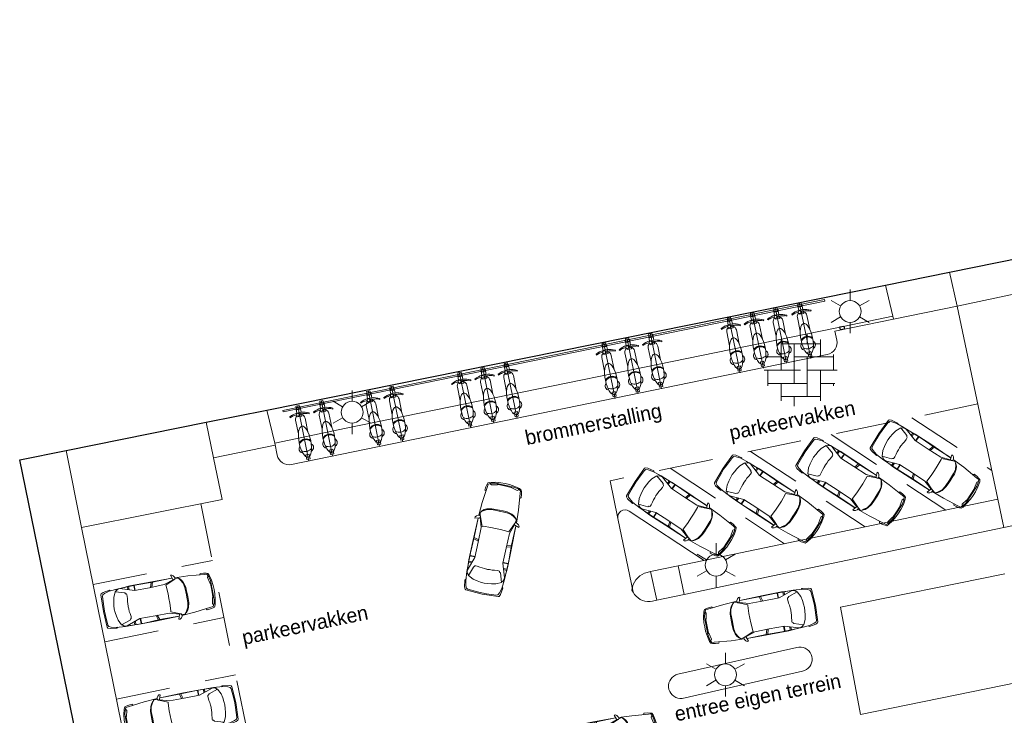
# Model space of a CAD drawing. Header units: metres. Extents: x 118574 to 118781, y 483563 to 483693.
# Tile 4 of 21: x 118680 to 118721, y 483618 to 483647. Entities that reach past the tile are written whole.
import ezdxf
from ezdxf.enums import TextEntityAlignment as Align

# ---------------------------------------------------------------- set-up
doc = ezdxf.new("R2010")
doc.units = ezdxf.units.M
doc.header["$MEASUREMENT"] = 0
doc.linetypes.add('DGN Style 2', pattern=[3.718871, 2.231323, -1.487549])
for name, color, linetype, lineweight in [('Barrier', 7, 'Continuous', 0), ('Kader', 7, 'Continuous', 0), ('Level 17', 7, 'Continuous', 0), ('Level 19', 7, 'Continuous', 0), ('Level 22', 7, 'Continuous', 0), ('Level 50', 7, 'Continuous', 0), ('Level 51', 7, 'Continuous', 0)]:
    doc.layers.add(name, color=color, linetype=linetype, lineweight=lineweight)
doc.styles.add('Style-LOW_RES_FILLED', font='LOW_RES_FILLED.shx')

# ---------------------------------------------------------------- blocks, each defined once
blk = doc.blocks.new('OVERH')
at = {"layer": 'Barrier', "color": 7, "linetype": 'Continuous', "lineweight": 0}
for p, q in [((-0.808, 0), (-0.808, 1.264)), ((0.272, 1.08), (0.272, 1.472)), ((0.816, 0.544), (0.816, 1.264)), ((-0.808, 1.08), (0.816, 1.08)), ((-0.272, -0.544), (-0.272, 1.08)), ((-1.4, 0.544), (-0.808, 0.544)), ((-1.352, 0.544), (-1.352, 0.648)), ((-0.272, 0.544), (1.352, 0.544)), ((0.272, -1.08), (0.272, 0.544)), ((1.352, 0), (1.352, 0.648)), ((-1.496, 0), (0, 0)), ((-1.352, -0.648), (-1.352, 0)), ((0.272, 0), (1.504, 0)), ((0.816, -1.264), (0.816, 0)), ((-1.352, -0.544), (0.272, -0.544)), ((-0.808, -1.264), (-0.808, -0.544)), ((0.816, -0.544), (1.4, -0.544)), ((1.352, -0.648), (1.352, -0.544)), ((-0.808, -1.08), (0.816, -1.08)), ((-0.264, -1.48), (-0.264, -1.08))]:
    blk.add_line(p, q, dxfattribs=at)
blk = doc.blocks.new('LANTPL')
at = {"layer": 'Level 50', "color": 7, "linetype": 'Continuous', "lineweight": 13}
for p, q in [((0, 0.45), (0, 0.9)), ((-0.39, 0.225), (-0.78, 0.45)), ((0.779, 0.45), (0.389, 0.225)), ((-0.39, -0.225), (-0.78, -0.45)), ((0.779, -0.45), (0.389, -0.225)), ((0, -0.9), (0, -0.45))]:
    blk.add_line(p, q, dxfattribs=at)
blk.add_circle((0, 0), 0.45, dxfattribs=at)
blk = doc.blocks.new('AUTO')
at = {"layer": 'Level 51', "color": 7, "linetype": 'Continuous', "lineweight": 0}
for p, q in [((-1.978, 1.385), (-2.04, 1.584)), ((-1.927, 1.383), (-1.981, 1.586)), ((-1.28, 1.371), (-1.277, 1.585)), ((-1.26, 1.584), (-1.263, 1.371)), ((-1.041, 1.435), (-1.033, 1.576)), ((-0.994, 1.449), (-0.984, 1.572)), ((-0.605, 1.557), (-0.473, 1.54)), ((-4.407, 1.179), (-4.422, 0.525)), ((-2.004, 0.213), (-2.074, 0.016)), ((-1.951, 0.213), (-2.015, 0.012)), ((-1.305, 0.196), (-1.313, -0.017)), ((-1.296, -0.017), (-1.288, 0.196)), ((-1.071, 0.122), (-1.068, -0.017)), ((-1.024, 0.106), (-1.019, -0.019)), ((-0.64, -0.019), (-0.507, -0.008))]:
    blk.add_line(p, q, dxfattribs=at)
at = {"layer": 'Level 51', "color": 7, "linetype": 'Continuous', "lineweight": 0, "flags": 128}
for points in [[(-2.814, 1.738), (-2.867, 1.738), (-2.92, 1.702), (-2.964, 1.642), (-2.974, 1.583), (-2.948, 1.537), (-2.896, 1.537), (-2.876, 1.554), (-2.814, 1.738)], [(-2.853, -0.104), (-2.906, -0.101), (-2.959, -0.063), (-2.999, -0.002), (-3.007, 0.06), (-2.977, 0.103), (-2.925, 0.101), (-2.908, 0.082), (-2.853, -0.104)]]:
    blk.add_lwpolyline(points, close=True, dxfattribs=at)
for points in [[(-4.486, 0.852), (-4.479, 1.03), (-4.443, 1.256), (-4.386, 1.475), (-4.344, 1.553), (-4.283, 1.57), (-4.169, 1.598), (-4.029, 1.604), (-4.013, 1.578), (-4.01, 1.551)], [(-2.969, 1.608), (-3.514, 1.593), (-4.204, 1.535), (-4.301, 1.527), (-4.363, 1.413), (-4.398, 1.256), (-4.407, 1.179), (-4.374, 1.126), (-4.383, 0.852)], [(-4.374, 1.126), (-4.355, 1.154), (-4.299, 1.391), (-4.332, 1.458)], [(-3.155, 1.547), (-3.245, 1.453), (-3.297, 1.348), (-3.35, 1.146), (-3.361, 0.981), (-3.368, 0.829)], [(-2.973, 1.557), (-3.094, 1.59), (-3.149, 1.539), (-3.19, 1.477), (-3.28, 1.329), (-3.316, 1.146), (-3.327, 0.831), (-3.329, 0.827)], [(-2.933, 1.538), (-2.554, 1.369), (-2.565, 1.335), (-2.592, 1.011), (-2.593, 0.813)], [(-2.89, 1.542), (-2.494, 1.404), (-1.883, 1.382), (-1.245, 1.371), (-0.675, 1.55), (-0.587, 1.541), (-0.535, 1.515), (-0.475, 1.462), (-0.458, 1.462), (-0.361, 1.242), (-0.33, 1.068), (-0.311, 0.911), (-0.303, 0.762)], [(-2.845, 1.615), (-1.86, 1.606), (-1.095, 1.59), (-0.688, 1.556)], [(-2.841, 1.614), (-2.046, 1.585), (-1.392, 1.588), (-0.605, 1.557), (-0.221, 1.52), (-0.021, 1.461), (0.065, 1.415), (0.092, 1.355), (0.108, 0.943), (0.114, 0.753)], [(-0.458, 1.462), (-0.843, 1.341), (-0.867, 1.308), (-0.904, 1.289), (-0.913, 1.255), (-0.913, 1.202), (-0.905, 1.08), (-0.887, 0.984), (-0.888, 0.879), (-0.882, 0.791), (-0.88, 0.775)], [(-0.282, 1.522), (-0.238, 1.557), (0.033, 1.511), (0.12, 1.467), (0.137, 1.433), (0.154, 0.738)], [(-4.486, 0.852), (-4.486, 0.675), (-4.461, 0.447), (-4.415, 0.227), (-4.374, 0.146), (-4.314, 0.127), (-4.201, 0.096), (-4.061, 0.082), (-4.045, 0.109), (-4.041, 0.134)], [(-3.003, 0.033), (-3.546, 0.071), (-4.234, 0.159), (-4.331, 0.17), (-4.387, 0.287), (-4.417, 0.445), (-4.422, 0.525), (-4.386, 0.576), (-4.383, 0.852)], [(-3.187, 0.102), (-3.271, 0.201), (-3.32, 0.306), (-3.364, 0.511), (-3.368, 0.677), (-3.368, 0.829)], [(-2.986, 0.09), (-3.128, 0.056), (-3.178, 0.11), (-3.219, 0.174), (-3.302, 0.325), (-3.33, 0.509), (-3.327, 0.824), (-3.329, 0.827)], [(-2.963, 0.103), (-2.579, 0.255), (-2.586, 0.29), (-2.601, 0.613), (-2.593, 0.813)], [(-4.386, 0.576), (-4.369, 0.545), (-4.323, 0.307), (-4.359, 0.244)], [(-2.921, 0.096), (-2.518, 0.216), (-1.908, 0.211), (-1.27, 0.196), (-0.708, -0.008), (-0.622, -0.003), (-0.568, 0.021), (-0.506, 0.071), (-0.489, 0.07), (-0.382, 0.284), (-0.34, 0.458), (-0.318, 0.615), (-0.303, 0.762)], [(-2.875, 0.02), (-2.079, 0.015), (-1.427, -0.017), (-0.64, -0.019), (-0.252, 0.001), (-0.052, 0.053), (0.038, 0.095), (0.067, 0.154), (0.1, 0.564), (0.114, 0.753)], [(-0.489, 0.07), (-0.869, 0.206), (-0.892, 0.243), (-0.926, 0.262), (-0.933, 0.297), (-0.931, 0.35), (-0.917, 0.471), (-0.896, 0.566), (-0.893, 0.672), (-0.881, 0.758), (-0.88, 0.775)], [(-0.315, 0.002), (-0.273, -0.033), (0, 0), (0.088, 0.039), (0.108, 0.075), (0.154, 0.738)], [(-2.879, 0.023), (-1.894, -0.012), (-1.131, -0.03), (-0.722, -0.014)]]:
    blk.add_lwpolyline(points, dxfattribs=at)

msp = doc.modelspace()

# ---------------------------------------------------------------- linework, layer by layer
at = {"layer": 'Kader', "color": 7, "linetype": 'Continuous', "lineweight": 30}
for p, q in [((118715.963, 483635.713), (118718.602, 483636.245)), ((118690.528, 483630.582), (118715.963, 483635.713)), ((118688.022, 483630.076), (118690.528, 483630.582)), ((118682.264, 483628.914), (118688.022, 483630.076))]:
    msp.add_line(p, q, dxfattribs=at)
at = {"layer": 'Kader', "color": 1, "linetype": 'Continuous', "lineweight": 13}
for p, q in [((118713.885, 483633.824), (118716.289, 483634.318)), ((118713.885, 483633.825), (118713.961, 483633.457)), ((118691.541, 483628.341), (118713.571, 483632.867)), ((118690.85, 483629.22), (118690.951, 483628.73)), ((118705.419, 483626.428), (118708.501, 483624.396)), ((118705.582, 483623.089), (118704.96, 483626.117))]:
    msp.add_line(p, q, dxfattribs=at)
at = {"layer": 'Kader', "color": 1, "linetype": 'DGN Style 2', "lineweight": 13}
for p, q in [((118719.769, 483630.832), (118704.64, 483627.676)), ((118717.044, 483630.263), (118720.338, 483628.092)), ((118713.731, 483629.572), (118718.44, 483626.468)), ((118710.418, 483628.881), (118715.127, 483625.778)), ((118707.106, 483628.19), (118711.814, 483625.087)), ((118704.96, 483626.117), (118704.64, 483627.676)), ((118687.809, 483626.734), (118692.107, 483605.587)), ((118683.383, 483623.406), (118688.283, 483624.402)), ((118683.861, 483621.054), (118688.761, 483622.05)), ((118684.339, 483618.702), (118689.239, 483619.698))]:
    msp.add_line(p, q, dxfattribs=at)
at = {"layer": 'Kader', "color": 7, "linetype": 'Continuous', "lineweight": 30, "flags": 128}
for points in [[(118718.602, 483636.245), (118722.521, 483637.036), (118723.728, 483637.278), (118719.824, 483656.232)], [(118718.602, 483636.245), (118722.521, 483637.036), (118723.728, 483637.278), (118722.072, 483645.319)], [(118718.602, 483636.245), (118722.521, 483637.036), (118723.728, 483637.278), (118722.072, 483645.319)], [(118684.137, 483602.588), (118685.609, 483602.889), (118680.359, 483628.528), (118682.264, 483628.914)]]:
    msp.add_lwpolyline(points, dxfattribs=at)
msp.add_lwpolyline([(118714.086, 483633.996), (118714.249, 483634.029), (118714.275, 483633.904), (118714.112, 483633.871), (118714.086, 483633.996)], close=True, dxfattribs=at)
at = {"layer": 'Kader', "color": 1, "linetype": 'Continuous', "lineweight": 13}
for centre, radius, start, end in [((118713.471, 483633.357), 0.5, 281.6088, 11.6088), ((118691.44, 483628.831), 0.5, 191.6088, 281.6088), ((118705.254, 483626.177), 0.3, 56.6088, 191.6088)]:
    msp.add_arc(centre, radius, start, end, dxfattribs=at)
at = {"layer": 'Level 17', "color": 7, "linetype": 'Continuous', "lineweight": 0}
for p, q in [((118718.602, 483636.245), (118718.909, 483634.854)), ((118718.909, 483634.854), (118720.586, 483626.916)), ((118718.909, 483634.854), (118720.586, 483626.916)), ((118718.909, 483634.854), (118720.586, 483626.916)), ((118720.586, 483626.916), (118707.437, 483624.174)), ((118720.586, 483626.916), (118707.437, 483624.174)), ((118720.586, 483626.916), (118707.437, 483624.174)), ((118720.586, 483626.916), (118720.832, 483625.757)), ((118720.586, 483626.916), (118720.832, 483625.757)), ((118720.586, 483626.916), (118720.832, 483625.757)), ((118720.832, 483625.757), (118723.133, 483626.241)), ((118720.832, 483625.757), (118723.133, 483626.241)), ((118720.832, 483625.757), (118723.133, 483626.241)), ((118707.437, 483624.174), (118706.303, 483623.937)), ((118706.303, 483623.937), (118706.558, 483622.76)), ((118707.69, 483622.998), (118707.437, 483624.174)), ((118706.558, 483622.76), (118707.69, 483622.998))]:
    msp.add_line(p, q, dxfattribs=at)
at = {"layer": 'Level 17', "color": 7, "linetype": 'Continuous', "lineweight": 0, "flags": 128}
for points in [[(118718.909, 483634.854), (118725.37, 483636.224), (118725.12, 483637.33)], [(118718.909, 483634.854), (118725.37, 483636.224), (118725.12, 483637.33)], [(118718.909, 483634.854), (118725.37, 483636.224), (118725.12, 483637.33)], [(118720.832, 483625.757), (118713.74, 483624.268), (118707.69, 483622.998)], [(118720.832, 483625.757), (118713.74, 483624.268), (118707.69, 483622.998)], [(118720.832, 483625.757), (118713.74, 483624.268), (118707.69, 483622.998)], [(118706.303, 483623.937), (118706.167, 483623.909), (118706.06, 483623.873), (118705.958, 483623.823), (118705.864, 483623.76), (118705.779, 483623.685), (118705.704, 483623.599), (118705.642, 483623.505), (118705.593, 483623.403), (118705.558, 483623.295), (118705.537, 483623.183), (118705.582, 483623.089), (118705.64, 483623.002), (118705.709, 483622.923), (118705.789, 483622.855), (118705.877, 483622.799), (118705.973, 483622.756), (118706.073, 483622.726), (118706.177, 483622.711), (118706.281, 483622.71), (118706.385, 483622.724), (118706.558, 483622.76)], [(118722.718, 483619.658), (118714.94, 483618.064), (118714.121, 483622.479), (118720.868, 483623.85)], [(118722.718, 483619.658), (118714.94, 483618.064), (118714.121, 483622.479), (118720.868, 483623.85)], [(118722.718, 483619.658), (118714.94, 483618.064), (118714.121, 483622.479), (118720.868, 483623.85)], [(118707.511, 483618.726), (118707.423, 483618.74), (118707.339, 483618.77), (118707.261, 483618.813), (118707.192, 483618.87), (118707.134, 483618.938), (118707.09, 483619.015), (118707.059, 483619.099), (118707.044, 483619.187), (118707.044, 483619.276), (118707.06, 483619.363), (118707.092, 483619.447), (118707.137, 483619.523), (118707.196, 483619.591), (118707.265, 483619.647), (118707.343, 483619.69), (118707.428, 483619.718), (118712.319, 483620.824), (118712.406, 483620.838), (118712.495, 483620.837), (118712.582, 483620.82), (118712.665, 483620.788), (118712.741, 483620.742), (118712.807, 483620.684), (118712.863, 483620.615), (118712.905, 483620.537), (118712.933, 483620.453), (118712.947, 483620.365), (118712.944, 483620.277), (118712.926, 483620.19), (118712.893, 483620.108), (118712.847, 483620.032), (118712.787, 483619.966), (118712.718, 483619.912), (118712.639, 483619.87), (118712.555, 483619.843), (118707.6, 483618.728), (118707.511, 483618.726)]]:
    msp.add_lwpolyline(points, dxfattribs=at)
at = {"layer": 'Level 19', "color": 7, "linetype": 'Continuous', "lineweight": 0}
for p, q in [((118715.963, 483635.713), (118716.26, 483634.44)), ((118690.85, 483629.22), (118690.528, 483630.582)), ((118688.022, 483630.076), (118688.327, 483628.611))]:
    msp.add_line(p, q, dxfattribs=at)
at = {"layer": 'Level 19', "color": 7, "linetype": 'Continuous', "lineweight": 0, "flags": 128}
for points in [[(118716.26, 483634.44), (118716.289, 483634.318), (118718.909, 483634.854)], [(118690.85, 483629.22), (118693.78, 483629.83), (118713.9, 483633.94), (118716.26, 483634.44)], [(118688.327, 483628.611), (118690.871, 483629.132), (118690.85, 483629.22)], [(118682.905, 483625.758), (118688.681, 483626.908), (118688.327, 483628.611)]]:
    msp.add_lwpolyline(points, dxfattribs=at)
at = {"layer": 'Level 22', "color": 7, "linetype": 'Continuous', "lineweight": 0}
msp.add_line((118682.905, 483625.758), (118682.264, 483628.914), dxfattribs=at)
at = {"layer": 'Level 22', "color": 7, "linetype": 'Continuous', "lineweight": 0, "flags": 128}
msp.add_lwpolyline([(118684.137, 483602.588), (118684.18, 483602.38), (118687.52, 483603.05), (118682.905, 483625.758)], dxfattribs=at)
at = {"layer": 'Level 51', "color": 7, "linetype": 'Continuous', "lineweight": 0}
for p, q in [((118712.429, 483634.963), (118712.891, 483632.704)), ((118710.481, 483634.565), (118710.943, 483632.306)), ((118711.437, 483634.76), (118711.899, 483632.501)), ((118711.82, 483634.499), (118711.811, 483634.461)), ((118711.811, 483634.461), (118711.903, 483634.439)), ((118711.903, 483634.478), (118711.82, 483634.499)), ((118711.911, 483634.471), (118711.903, 483634.478)), ((118711.903, 483634.439), (118711.911, 483634.471)), ((118712.107, 483634.511), (118712.111, 483634.521)), ((118712.127, 483634.485), (118712.107, 483634.511)), ((118712.111, 483634.521), (118712.179, 483634.572)), ((118712.202, 483634.541), (118712.127, 483634.485)), ((118712.179, 483634.572), (118712.202, 483634.541)), ((118712.851, 483633.899), (118712.734, 483634.467)), ((118712.813, 483634.701), (118712.803, 483634.664)), ((118712.803, 483634.664), (118712.895, 483634.642)), ((118712.895, 483634.681), (118712.813, 483634.701)), ((118712.903, 483634.673), (118712.895, 483634.681)), ((118712.895, 483634.642), (118712.903, 483634.673)), ((118709.526, 483634.369), (118709.988, 483632.11)), ((118709.91, 483634.108), (118709.9, 483634.071)), ((118709.9, 483634.071), (118709.992, 483634.048)), ((118709.992, 483634.087), (118709.91, 483634.108)), ((118710, 483634.08), (118709.992, 483634.087)), ((118709.992, 483634.048), (118710, 483634.08)), ((118710.159, 483634.112), (118710.164, 483634.122)), ((118710.179, 483634.086), (118710.159, 483634.112)), ((118710.164, 483634.122), (118710.231, 483634.174)), ((118710.254, 483634.143), (118710.179, 483634.086)), ((118710.231, 483634.174), (118710.254, 483634.143)), ((118710.903, 483633.5), (118710.787, 483634.069)), ((118710.865, 483634.303), (118710.856, 483634.266)), ((118710.856, 483634.266), (118710.947, 483634.243)), ((118710.947, 483634.283), (118710.865, 483634.303)), ((118710.955, 483634.275), (118710.947, 483634.283)), ((118710.947, 483634.243), (118710.955, 483634.275)), ((118711.115, 483634.308), (118711.119, 483634.318)), ((118711.134, 483634.282), (118711.115, 483634.308)), ((118711.119, 483634.318), (118711.186, 483634.369)), ((118711.21, 483634.338), (118711.134, 483634.282)), ((118711.186, 483634.369), (118711.21, 483634.338)), ((118711.467, 483633.616), (118711.35, 483634.184)), ((118711.859, 483633.696), (118711.742, 483634.264)), ((118712.459, 483633.818), (118712.343, 483634.387)), ((118706.294, 483633.708), (118706.756, 483631.449)), ((118709.204, 483633.917), (118709.208, 483633.927)), ((118709.224, 483633.891), (118709.204, 483633.917)), ((118709.208, 483633.927), (118709.276, 483633.978)), ((118709.299, 483633.948), (118709.224, 483633.891)), ((118709.276, 483633.978), (118709.299, 483633.948)), ((118709.556, 483633.225), (118709.44, 483633.793)), ((118709.948, 483633.305), (118709.832, 483633.873)), ((118710.511, 483633.42), (118710.395, 483633.989)), ((118704.383, 483633.317), (118704.845, 483631.058)), ((118705.338, 483633.513), (118705.8, 483631.254)), ((118705.722, 483633.251), (118705.713, 483633.214)), ((118705.713, 483633.214), (118705.804, 483633.192)), ((118705.804, 483633.231), (118705.722, 483633.251)), ((118705.812, 483633.223), (118705.804, 483633.231)), ((118705.804, 483633.192), (118705.812, 483633.223)), ((118705.972, 483633.256), (118705.976, 483633.266)), ((118705.991, 483633.23), (118705.972, 483633.256)), ((118705.976, 483633.266), (118706.043, 483633.317)), ((118706.066, 483633.287), (118705.991, 483633.23)), ((118706.043, 483633.317), (118706.066, 483633.287)), ((118706.715, 483632.644), (118706.599, 483633.212)), ((118706.677, 483633.447), (118706.668, 483633.41)), ((118706.668, 483633.41), (118706.76, 483633.387)), ((118706.76, 483633.426), (118706.677, 483633.447)), ((118706.767, 483633.419), (118706.76, 483633.426)), ((118706.76, 483633.387), (118706.767, 483633.419)), ((118704.061, 483632.865), (118704.065, 483632.875)), ((118704.081, 483632.839), (118704.061, 483632.865)), ((118704.065, 483632.875), (118704.133, 483632.926)), ((118704.156, 483632.896), (118704.081, 483632.839)), ((118704.133, 483632.926), (118704.156, 483632.896)), ((118704.805, 483632.253), (118704.688, 483632.822)), ((118704.767, 483633.056), (118704.757, 483633.019)), ((118704.757, 483633.019), (118704.849, 483632.996)), ((118704.849, 483633.036), (118704.767, 483633.056)), ((118704.857, 483633.028), (118704.849, 483633.036)), ((118704.849, 483632.996), (118704.857, 483633.028)), ((118705.016, 483633.061), (118705.02, 483633.071)), ((118705.036, 483633.034), (118705.016, 483633.061)), ((118705.02, 483633.071), (118705.088, 483633.122)), ((118705.111, 483633.091), (118705.036, 483633.034)), ((118705.088, 483633.122), (118705.111, 483633.091)), ((118705.368, 483632.368), (118705.252, 483632.937)), ((118705.76, 483632.448), (118705.644, 483633.017)), ((118706.324, 483632.564), (118706.207, 483633.132)), ((118700.354, 483632.494), (118700.816, 483630.235)), ((118704.413, 483632.173), (118704.297, 483632.742)), ((118698.444, 483632.103), (118698.906, 483629.844)), ((118699.399, 483632.298), (118699.861, 483630.039)), ((118699.783, 483632.037), (118699.774, 483632)), ((118699.774, 483632), (118699.865, 483631.977)), ((118699.865, 483632.016), (118699.783, 483632.037)), ((118699.873, 483632.009), (118699.865, 483632.016)), ((118699.865, 483631.977), (118699.873, 483632.009)), ((118700.032, 483632.041), (118700.037, 483632.051)), ((118700.052, 483632.015), (118700.032, 483632.041)), ((118700.037, 483632.051), (118700.104, 483632.102)), ((118700.127, 483632.072), (118700.052, 483632.015)), ((118700.104, 483632.102), (118700.127, 483632.072)), ((118700.776, 483631.429), (118700.66, 483631.998)), ((118700.738, 483632.232), (118700.729, 483632.195)), ((118700.729, 483632.195), (118700.82, 483632.172)), ((118700.82, 483632.212), (118700.738, 483632.232)), ((118700.828, 483632.204), (118700.82, 483632.212)), ((118700.82, 483632.172), (118700.828, 483632.204)), ((118698.122, 483631.651), (118698.126, 483631.661)), ((118698.141, 483631.624), (118698.122, 483631.651)), ((118698.126, 483631.661), (118698.193, 483631.712)), ((118698.217, 483631.681), (118698.141, 483631.624)), ((118698.193, 483631.712), (118698.217, 483631.681)), ((118698.866, 483631.038), (118698.749, 483631.607)), ((118698.827, 483631.841), (118698.818, 483631.804)), ((118698.818, 483631.804), (118698.91, 483631.781)), ((118698.91, 483631.821), (118698.827, 483631.841)), ((118698.918, 483631.813), (118698.91, 483631.821)), ((118698.91, 483631.781), (118698.918, 483631.813)), ((118699.077, 483631.846), (118699.081, 483631.856)), ((118699.097, 483631.82), (118699.077, 483631.846)), ((118699.081, 483631.856), (118699.149, 483631.907)), ((118699.172, 483631.877), (118699.097, 483631.82)), ((118699.149, 483631.907), (118699.172, 483631.877)), ((118699.429, 483631.154), (118699.313, 483631.722)), ((118699.821, 483631.234), (118699.705, 483631.802)), ((118700.384, 483631.349), (118700.268, 483631.918)), ((118694.697, 483631.337), (118695.159, 483629.078)), ((118695.653, 483631.532), (118696.115, 483629.273)), ((118696.037, 483631.271), (118696.027, 483631.233)), ((118696.027, 483631.233), (118696.119, 483631.211)), ((118696.119, 483631.25), (118696.037, 483631.271)), ((118696.127, 483631.243), (118696.119, 483631.25)), ((118696.119, 483631.211), (118696.127, 483631.243)), ((118698.474, 483630.958), (118698.357, 483631.527)), ((118692.767, 483630.942), (118693.229, 483628.683)), ((118694.375, 483630.884), (118694.38, 483630.894)), ((118694.395, 483630.858), (118694.375, 483630.884)), ((118694.38, 483630.894), (118694.447, 483630.946)), ((118694.47, 483630.915), (118694.395, 483630.858)), ((118694.447, 483630.946), (118694.47, 483630.915)), ((118695.119, 483630.272), (118695.003, 483630.841)), ((118695.081, 483631.075), (118695.072, 483631.038)), ((118695.072, 483631.038), (118695.163, 483631.015)), ((118695.163, 483631.055), (118695.081, 483631.075)), ((118695.171, 483631.047), (118695.163, 483631.055)), ((118695.163, 483631.015), (118695.171, 483631.047)), ((118695.331, 483631.08), (118695.335, 483631.09)), ((118695.35, 483631.054), (118695.331, 483631.08)), ((118695.335, 483631.09), (118695.403, 483631.141)), ((118695.426, 483631.11), (118695.35, 483631.054)), ((118695.403, 483631.141), (118695.426, 483631.11)), ((118695.683, 483630.388), (118695.566, 483630.956)), ((118696.075, 483630.468), (118695.958, 483631.036)), ((118691.792, 483630.742), (118692.254, 483628.483)), ((118692.175, 483630.481), (118692.166, 483630.444)), ((118692.166, 483630.444), (118692.257, 483630.421)), ((118692.257, 483630.46), (118692.175, 483630.481)), ((118692.265, 483630.453), (118692.257, 483630.46)), ((118692.257, 483630.421), (118692.265, 483630.453)), ((118692.445, 483630.49), (118692.449, 483630.5)), ((118692.464, 483630.463), (118692.445, 483630.49)), ((118692.449, 483630.5), (118692.517, 483630.551)), ((118692.54, 483630.52), (118692.464, 483630.463)), ((118692.517, 483630.551), (118692.54, 483630.52)), ((118693.189, 483629.877), (118693.072, 483630.446)), ((118693.151, 483630.68), (118693.141, 483630.643)), ((118693.141, 483630.643), (118693.233, 483630.62)), ((118693.233, 483630.66), (118693.151, 483630.68)), ((118693.241, 483630.652), (118693.233, 483630.66)), ((118693.233, 483630.62), (118693.241, 483630.652)), ((118694.727, 483630.192), (118694.611, 483630.761)), ((118691.469, 483630.29), (118691.474, 483630.3)), ((118691.489, 483630.264), (118691.469, 483630.29)), ((118691.474, 483630.3), (118691.541, 483630.351)), ((118691.564, 483630.321), (118691.489, 483630.264)), ((118691.541, 483630.351), (118691.564, 483630.321)), ((118691.821, 483629.598), (118691.705, 483630.166)), ((118692.213, 483629.678), (118692.097, 483630.247)), ((118692.797, 483629.797), (118692.68, 483630.366))]:
    msp.add_line(p, q, dxfattribs=at)
at = {"layer": 'Level 51', "color": 7, "linetype": 'Continuous', "lineweight": 0, "flags": 128}
for points in [[(118713.453, 483635.124), (118691.174, 483630.568), (118691.188, 483630.5), (118713.467, 483635.056), (118713.453, 483635.124)], [(118712.36, 483634.966), (118712.493, 483634.993), (118712.525, 483634.835), (118712.392, 483634.808), (118712.36, 483634.966)], [(118710.412, 483634.567), (118710.545, 483634.595), (118710.577, 483634.437), (118710.445, 483634.41), (118710.412, 483634.567)], [(118711.368, 483634.763), (118711.501, 483634.79), (118711.533, 483634.632), (118711.4, 483634.605), (118711.368, 483634.763)], [(118709.457, 483634.372), (118709.59, 483634.399), (118709.622, 483634.241), (118709.489, 483634.214), (118709.457, 483634.372)], [(118706.225, 483633.711), (118706.358, 483633.738), (118706.39, 483633.58), (118706.257, 483633.553), (118706.225, 483633.711)], [(118704.314, 483633.32), (118704.447, 483633.347), (118704.479, 483633.19), (118704.346, 483633.162), (118704.314, 483633.32)], [(118705.269, 483633.516), (118705.402, 483633.543), (118705.434, 483633.385), (118705.302, 483633.358), (118705.269, 483633.516)], [(118712.769, 483632.961), (118712.9, 483632.987), (118712.939, 483632.798), (118712.808, 483632.771), (118712.769, 483632.961)], [(118700.285, 483632.496), (118700.418, 483632.524), (118700.451, 483632.366), (118700.318, 483632.339), (118700.285, 483632.496)], [(118710.822, 483632.562), (118710.953, 483632.589), (118710.991, 483632.4), (118710.861, 483632.373), (118710.822, 483632.562)], [(118711.777, 483632.758), (118711.908, 483632.784), (118711.947, 483632.595), (118711.816, 483632.568), (118711.777, 483632.758)], [(118698.375, 483632.106), (118698.508, 483632.133), (118698.54, 483631.975), (118698.407, 483631.948), (118698.375, 483632.106)], [(118699.33, 483632.301), (118699.463, 483632.328), (118699.495, 483632.17), (118699.362, 483632.143), (118699.33, 483632.301)], [(118709.866, 483632.367), (118709.997, 483632.394), (118710.036, 483632.204), (118709.905, 483632.177), (118709.866, 483632.367)], [(118706.634, 483631.706), (118706.765, 483631.733), (118706.804, 483631.543), (118706.673, 483631.516), (118706.634, 483631.706)], [(118694.628, 483631.339), (118694.761, 483631.367), (118694.794, 483631.209), (118694.661, 483631.182), (118694.628, 483631.339)], [(118695.584, 483631.535), (118695.717, 483631.562), (118695.749, 483631.404), (118695.616, 483631.377), (118695.584, 483631.535)], [(118704.723, 483631.315), (118704.854, 483631.342), (118704.893, 483631.152), (118704.762, 483631.126), (118704.723, 483631.315)], [(118705.679, 483631.511), (118705.809, 483631.537), (118705.848, 483631.348), (118705.718, 483631.321), (118705.679, 483631.511)], [(118692.698, 483630.945), (118692.831, 483630.972), (118692.863, 483630.814), (118692.73, 483630.787), (118692.698, 483630.945)], [(118691.722, 483630.745), (118691.855, 483630.772), (118691.888, 483630.614), (118691.755, 483630.587), (118691.722, 483630.745)], [(118700.695, 483630.491), (118700.826, 483630.518), (118700.864, 483630.328), (118700.734, 483630.302), (118700.695, 483630.491)], [(118698.784, 483630.101), (118698.915, 483630.127), (118698.954, 483629.938), (118698.823, 483629.911), (118698.784, 483630.101)], [(118699.74, 483630.296), (118699.87, 483630.323), (118699.909, 483630.133), (118699.778, 483630.106), (118699.74, 483630.296)], [(118695.038, 483629.334), (118695.169, 483629.361), (118695.207, 483629.172), (118695.077, 483629.145), (118695.038, 483629.334)], [(118695.993, 483629.53), (118696.124, 483629.556), (118696.163, 483629.367), (118696.032, 483629.34), (118695.993, 483629.53)], [(118692.132, 483628.74), (118692.263, 483628.767), (118692.301, 483628.577), (118692.171, 483628.55), (118692.132, 483628.74)], [(118693.107, 483628.94), (118693.238, 483628.966), (118693.277, 483628.777), (118693.146, 483628.75), (118693.107, 483628.94)]]:
    msp.add_lwpolyline(points, close=True, dxfattribs=at)
for points in [[(118712.396, 483634.677), (118712.35, 483634.903), (118712.526, 483634.939), (118712.572, 483634.713)], [(118710.448, 483634.279), (118710.402, 483634.505), (118710.578, 483634.541), (118710.624, 483634.315)], [(118711.404, 483634.474), (118711.358, 483634.7), (118711.534, 483634.736), (118711.58, 483634.51)], [(118712.591, 483634.62), (118712.605, 483634.552), (118712.429, 483634.516), (118712.421, 483634.553)], [(118709.493, 483634.083), (118709.447, 483634.31), (118709.623, 483634.346), (118709.669, 483634.119)], [(118709.688, 483634.026), (118709.702, 483633.958), (118709.526, 483633.922), (118709.518, 483633.96)], [(118710.643, 483634.222), (118710.657, 483634.153), (118710.481, 483634.117), (118710.474, 483634.155)], [(118711.599, 483634.417), (118711.613, 483634.349), (118711.437, 483634.313), (118711.429, 483634.35)], [(118706.261, 483633.422), (118706.215, 483633.648), (118706.39, 483633.684), (118706.437, 483633.458)], [(118704.35, 483633.032), (118704.304, 483633.258), (118704.48, 483633.294), (118704.526, 483633.067)], [(118705.305, 483633.227), (118705.259, 483633.453), (118705.435, 483633.489), (118705.481, 483633.263)], [(118706.456, 483633.365), (118706.47, 483633.297), (118706.294, 483633.261), (118706.286, 483633.299)], [(118704.545, 483632.975), (118704.559, 483632.906), (118704.383, 483632.87), (118704.375, 483632.908)], [(118705.5, 483633.17), (118705.514, 483633.102), (118705.338, 483633.066), (118705.331, 483633.103)], [(118700.322, 483632.208), (118700.275, 483632.434), (118700.451, 483632.47), (118700.498, 483632.244)], [(118698.411, 483631.817), (118698.365, 483632.043), (118698.541, 483632.079), (118698.587, 483631.853)], [(118699.366, 483632.012), (118699.32, 483632.238), (118699.496, 483632.274), (118699.542, 483632.048)], [(118700.517, 483632.151), (118700.531, 483632.082), (118700.355, 483632.046), (118700.347, 483632.084)], [(118698.606, 483631.76), (118698.62, 483631.692), (118698.444, 483631.656), (118698.436, 483631.693)], [(118699.561, 483631.955), (118699.575, 483631.887), (118699.399, 483631.851), (118699.392, 483631.888)], [(118694.665, 483631.051), (118694.618, 483631.277), (118694.794, 483631.313), (118694.84, 483631.087)], [(118695.62, 483631.246), (118695.574, 483631.472), (118695.75, 483631.508), (118695.796, 483631.282)], [(118695.815, 483631.189), (118695.829, 483631.121), (118695.653, 483631.085), (118695.645, 483631.122)], [(118692.734, 483630.656), (118692.688, 483630.882), (118692.864, 483630.918), (118692.91, 483630.692)], [(118694.859, 483630.994), (118694.873, 483630.925), (118694.698, 483630.889), (118694.69, 483630.927)], [(118691.759, 483630.456), (118691.712, 483630.683), (118691.888, 483630.719), (118691.935, 483630.492)], [(118691.954, 483630.399), (118691.968, 483630.331), (118691.792, 483630.295), (118691.784, 483630.333)], [(118692.929, 483630.599), (118692.943, 483630.531), (118692.767, 483630.495), (118692.759, 483630.532)]]:
    msp.add_lwpolyline(points, dxfattribs=at)
at = {"layer": 'Level 51', "color": 7, "linetype": 'Continuous', "lineweight": 0}
for centre, radius in [((118711.442, 483634.407), 0.0581), ((118711.568, 483634.431), 0.0334), ((118712.434, 483634.61), 0.0581), ((118712.56, 483634.634), 0.0334), ((118709.532, 483634.016), 0.0581), ((118709.658, 483634.04), 0.0334), ((118710.487, 483634.212), 0.0581), ((118710.613, 483634.236), 0.0334), ((118705.344, 483633.16), 0.0581), ((118705.47, 483633.184), 0.0334), ((118706.299, 483633.355), 0.0581), ((118706.425, 483633.379), 0.0334), ((118704.389, 483632.964), 0.0581), ((118704.515, 483632.988), 0.0334), ((118699.405, 483631.945), 0.0581), ((118699.531, 483631.969), 0.0334), ((118700.36, 483632.14), 0.0581), ((118700.486, 483632.164), 0.0334), ((118698.449, 483631.75), 0.0581), ((118698.575, 483631.774), 0.0334), ((118695.658, 483631.179), 0.0581), ((118695.784, 483631.203), 0.0334), ((118694.703, 483630.984), 0.0581), ((118694.829, 483631.008), 0.0334), ((118691.797, 483630.389), 0.0581), ((118691.923, 483630.413), 0.0334), ((118692.772, 483630.589), 0.0581), ((118692.898, 483630.613), 0.0334)]:
    msp.add_circle(centre, radius, dxfattribs=at)
for centre, radius, start, end in [((118711.66, 483633.67), 0.844, 79.0307, 124.0858), ((118711.797, 483632.998), 1.461, 100.3187, 101.874), ((118711.797, 483632.998), 1.461, 89.4618, 97.8225), ((118712.652, 483633.872), 0.844, 79.0307, 124.0858), ((118712.789, 483633.201), 1.461, 106.3929, 113.6547), ((118712.789, 483633.201), 1.461, 100.3187, 101.874), ((118712.789, 483633.201), 1.461, 89.4618, 97.8225), ((118709.749, 483633.279), 0.844, 79.0307, 124.0858), ((118709.886, 483632.608), 1.461, 100.3187, 101.874), ((118709.886, 483632.608), 1.461, 89.4618, 97.8225), ((118710.704, 483633.474), 0.844, 79.0307, 124.0858), ((118710.842, 483632.803), 1.461, 106.3929, 113.6547), ((118710.842, 483632.803), 1.461, 100.3187, 101.874), ((118710.842, 483632.803), 1.461, 89.4618, 97.8225), ((118711.797, 483632.998), 1.461, 106.3929, 113.6547), ((118709.886, 483632.608), 1.461, 106.3929, 113.6547), ((118705.561, 483632.422), 0.844, 79.0307, 124.0858), ((118705.699, 483631.751), 1.461, 89.4618, 97.8225), ((118706.517, 483632.618), 0.844, 79.0307, 124.0858), ((118706.654, 483631.947), 1.461, 106.3929, 113.6547), ((118706.654, 483631.947), 1.461, 100.3187, 101.874), ((118706.654, 483631.947), 1.461, 89.4618, 97.8225), ((118711.919, 483633.061), 0.17, 298.7875, 62.8652), ((118712.74, 483633.422), 0.327, 242.903, 322.361), ((118712.911, 483633.264), 0.17, 298.7875, 62.8652), ((118704.606, 483632.227), 0.844, 79.0307, 124.0858), ((118704.743, 483631.556), 1.461, 106.3929, 113.6547), ((118704.743, 483631.556), 1.461, 100.3187, 101.874), ((118704.743, 483631.556), 1.461, 89.4618, 97.8225), ((118705.699, 483631.751), 1.461, 106.3929, 113.6547), ((118705.699, 483631.751), 1.461, 100.3187, 101.874), ((118710.008, 483632.67), 0.17, 298.7875, 62.8652), ((118710.793, 483633.024), 0.327, 242.903, 322.361), ((118710.964, 483632.866), 0.17, 298.7875, 62.8652), ((118711.748, 483633.219), 0.327, 242.903, 322.361), ((118709.837, 483632.828), 0.327, 242.903, 322.361), ((118699.622, 483631.208), 0.844, 79.0307, 124.0858), ((118699.759, 483630.536), 1.461, 89.4618, 97.8225), ((118700.578, 483631.403), 0.844, 79.0307, 124.0858), ((118700.715, 483630.732), 1.461, 106.3929, 113.6547), ((118700.715, 483630.732), 1.461, 100.3187, 101.874), ((118700.715, 483630.732), 1.461, 89.4618, 97.8225), ((118706.776, 483632.009), 0.17, 298.7875, 62.8652), ((118698.667, 483631.012), 0.844, 79.0307, 124.0858), ((118698.804, 483630.341), 1.461, 106.3929, 113.6547), ((118698.804, 483630.341), 1.461, 100.3187, 101.874), ((118698.804, 483630.341), 1.461, 89.4618, 97.8225), ((118699.759, 483630.536), 1.461, 106.3929, 113.6547), ((118699.759, 483630.536), 1.461, 100.3187, 101.874), ((118704.865, 483631.618), 0.17, 298.7875, 62.8652), ((118705.65, 483631.972), 0.327, 242.903, 322.361), ((118705.821, 483631.814), 0.17, 298.7875, 62.8652), ((118706.605, 483632.167), 0.327, 242.903, 322.361), ((118695.876, 483630.442), 0.844, 79.0307, 124.0858), ((118696.013, 483629.77), 1.461, 100.3187, 101.874), ((118696.013, 483629.77), 1.461, 89.4618, 97.8225), ((118704.694, 483631.776), 0.327, 242.903, 322.361), ((118694.92, 483630.246), 0.844, 79.0307, 124.0858), ((118695.058, 483629.575), 1.461, 106.3929, 113.6547), ((118695.058, 483629.575), 1.461, 100.3187, 101.874), ((118695.058, 483629.575), 1.461, 89.4618, 97.8225), ((118696.013, 483629.77), 1.461, 106.3929, 113.6547), ((118700.837, 483630.795), 0.17, 298.7875, 62.8652), ((118692.015, 483629.652), 0.844, 79.0307, 124.0858), ((118692.152, 483628.981), 1.461, 106.3929, 113.6547), ((118692.152, 483628.981), 1.461, 100.3187, 101.874), ((118692.152, 483628.981), 1.461, 89.4618, 97.8225), ((118692.99, 483629.851), 0.844, 79.0307, 124.0858), ((118693.127, 483629.18), 1.461, 106.3929, 113.6547), ((118693.127, 483629.18), 1.461, 100.3187, 101.874), ((118693.127, 483629.18), 1.461, 89.4618, 97.8225), ((118698.926, 483630.404), 0.17, 298.7875, 62.8652), ((118699.71, 483630.757), 0.327, 242.903, 322.361), ((118699.882, 483630.599), 0.17, 298.7875, 62.8652), ((118700.666, 483630.953), 0.327, 242.903, 322.361), ((118696.135, 483629.833), 0.17, 298.7875, 62.8652), ((118698.755, 483630.562), 0.327, 242.903, 322.361), ((118695.009, 483629.796), 0.327, 242.903, 322.361), ((118695.18, 483629.638), 0.17, 298.7875, 62.8652), ((118695.964, 483629.991), 0.327, 242.903, 322.361), ((118692.274, 483629.043), 0.17, 298.7875, 62.8652), ((118693.078, 483629.401), 0.327, 242.903, 322.361), ((118693.249, 483629.243), 0.17, 298.7875, 62.8652), ((118692.103, 483629.201), 0.327, 242.903, 322.361)]:
    msp.add_arc(centre, radius, start, end, dxfattribs=at)
at = {"layer": 'Level 51', "color": 7, "linetype": 'Continuous', "lineweight": 0, "extrusion": (0, 0, -1)}
for centre, radius, start, end in [((-118712.538, 483634.427), 0.2, 348.4417, 44.3261), ((-118712.538, 483634.427), 0.2, 105.2062, 168.4417), ((-118709.636, 483633.833), 0.2, 105.2062, 168.4417), ((-118710.591, 483634.029), 0.2, 348.4417, 44.3261), ((-118710.591, 483634.029), 0.2, 105.2062, 168.4417), ((-118711.546, 483634.224), 0.2, 348.4417, 44.3261), ((-118711.546, 483634.224), 0.2, 105.2062, 168.4417), ((-118709.636, 483633.833), 0.2, 348.4417, 44.3261), ((-118712.775, 483633.287), 0.327, 29.9967, 126.1922), ((-118706.403, 483633.172), 0.2, 348.4417, 44.3261), ((-118706.403, 483633.172), 0.2, 105.2062, 168.4417), ((-118710.827, 483632.888), 0.327, 29.9967, 126.1922), ((-118711.783, 483633.084), 0.327, 29.9967, 126.1922), ((-118711.783, 483633.084), 0.297, 29.9967, 126.1922), ((-118712.652, 483633.211), 0.17, 275.671, 39.7486), ((-118712.775, 483633.287), 0.297, 29.9967, 126.1922), ((-118704.493, 483632.782), 0.2, 348.4417, 44.3261), ((-118704.493, 483632.782), 0.2, 105.2062, 168.4417), ((-118705.448, 483632.977), 0.2, 348.4417, 44.3261), ((-118705.448, 483632.977), 0.2, 105.2062, 168.4417), ((-118709.872, 483632.693), 0.327, 29.9967, 126.1922), ((-118709.872, 483632.693), 0.297, 29.9967, 126.1922), ((-118710.705, 483632.813), 0.17, 275.671, 39.7486), ((-118710.827, 483632.888), 0.297, 29.9967, 126.1922), ((-118711.66, 483633.008), 0.17, 275.671, 39.7486), ((-118709.749, 483632.617), 0.17, 275.671, 39.7486), ((-118700.464, 483631.958), 0.2, 348.4417, 44.3261), ((-118700.464, 483631.958), 0.2, 105.2062, 168.4417), ((-118705.684, 483631.837), 0.327, 29.9967, 126.1922), ((-118705.684, 483631.837), 0.297, 29.9967, 126.1922), ((-118706.517, 483631.956), 0.17, 275.671, 39.7486), ((-118706.64, 483632.032), 0.327, 29.9967, 126.1922), ((-118706.64, 483632.032), 0.297, 29.9967, 126.1922), ((-118698.553, 483631.567), 0.2, 348.4417, 44.3261), ((-118698.553, 483631.567), 0.2, 105.2062, 168.4417), ((-118699.509, 483631.762), 0.2, 348.4417, 44.3261), ((-118699.509, 483631.762), 0.2, 105.2062, 168.4417), ((-118704.606, 483631.565), 0.17, 275.671, 39.7486), ((-118704.729, 483631.641), 0.327, 29.9967, 126.1922), ((-118704.729, 483631.641), 0.297, 29.9967, 126.1922), ((-118705.562, 483631.761), 0.17, 275.671, 39.7486), ((-118695.762, 483630.996), 0.2, 105.2062, 168.4417), ((-118694.807, 483630.801), 0.2, 348.4417, 44.3261), ((-118694.807, 483630.801), 0.2, 105.2062, 168.4417), ((-118695.762, 483630.996), 0.2, 348.4417, 44.3261), ((-118699.745, 483630.622), 0.327, 29.9967, 126.1922), ((-118699.745, 483630.622), 0.297, 29.9967, 126.1922), ((-118700.578, 483630.742), 0.17, 275.671, 39.7486), ((-118700.7, 483630.817), 0.327, 29.9967, 126.1922), ((-118700.7, 483630.817), 0.297, 29.9967, 126.1922), ((-118691.901, 483630.207), 0.2, 105.2062, 168.4417), ((-118692.876, 483630.406), 0.2, 348.4417, 44.3261), ((-118692.876, 483630.406), 0.2, 105.2062, 168.4417), ((-118698.667, 483630.351), 0.17, 275.671, 39.7486), ((-118698.79, 483630.427), 0.327, 29.9967, 126.1922), ((-118698.79, 483630.427), 0.297, 29.9967, 126.1922), ((-118699.623, 483630.546), 0.17, 275.671, 39.7486), ((-118691.901, 483630.207), 0.2, 348.4417, 44.3261), ((-118695.043, 483629.66), 0.327, 29.9967, 126.1922), ((-118695.999, 483629.856), 0.327, 29.9967, 126.1922), ((-118695.999, 483629.856), 0.297, 29.9967, 126.1922), ((-118693.113, 483629.266), 0.327, 29.9967, 126.1922), ((-118693.113, 483629.266), 0.297, 29.9967, 126.1922), ((-118694.921, 483629.585), 0.17, 275.671, 39.7486), ((-118695.043, 483629.66), 0.297, 29.9967, 126.1922), ((-118695.876, 483629.78), 0.17, 275.671, 39.7486), ((-118692.137, 483629.066), 0.327, 29.9967, 126.1922), ((-118692.137, 483629.066), 0.297, 29.9967, 126.1922), ((-118692.99, 483629.19), 0.17, 275.671, 39.7486), ((-118692.015, 483628.99), 0.17, 275.671, 39.7486)]:
    msp.add_arc(centre, radius, start, end, dxfattribs=at)
at = {"layer": 'Level 51', "color": 7, "linetype": 'Continuous', "lineweight": 0}
for centre in [(118712.728, 483633.499), (118710.781, 483633.1), (118711.736, 483633.296), (118709.825, 483632.905), (118706.593, 483632.244), (118704.682, 483631.853), (118705.638, 483632.048), (118700.654, 483631.029), (118698.743, 483630.638), (118699.699, 483630.834), (118694.997, 483629.872), (118695.952, 483630.068), (118693.066, 483629.477), (118692.091, 483629.278)]:
    msp.add_ellipse(centre, major_axis=(0.131, -0.641), ratio=0.3696, dxfattribs=at)

# ---------------------------------------------------------------- block references
at = {"layer": 'Barrier', "color": 7, "linetype": 'Continuous', "lineweight": 0}
msp.add_blockref('OVERH', (118712.476, 483632.218), dxfattribs=at)
at = {"layer": 'Level 50', "color": 7, "linetype": 'Continuous', "lineweight": 13}
for p in [(118714.511, 483634.634), (118694.029, 483630.49), (118708.998, 483624.202), (118709.382, 483619.699)]:
    msp.add_blockref('LANTPL', p, dxfattribs=at)
at = {"layer": 'Level 51', "color": 7, "linetype": 'Continuous', "lineweight": 0, "xscale": 0.9999992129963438, "yscale": 0.9999992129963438, "zscale": 0.9999992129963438, "rotation": 148.0225084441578}
for p in [(118716.213, 483630.164), (118713.152, 483629.444), (118709.805, 483628.731), (118706.188, 483628.192)]:
    msp.add_blockref('AUTO', p, dxfattribs=at)
at = {"layer": 'Level 51', "color": 7, "linetype": 'Continuous', "lineweight": 0, "extrusion": (0, 0, -1)}
for p, xscale, yscale, zscale, rotation in [((-118700.13, 483622.999), 0.9999992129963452, 0.9999992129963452, 0.9999992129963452, 283.2252343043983), ((-118684.08, 483621.596), 0.9999992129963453, 0.9999992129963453, 0.9999992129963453, 350.2271733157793), ((-118712.805, 483623.264), 0.9999992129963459, 0.9999992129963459, 0.9999992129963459, 170.2271733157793), ((-118688.967, 483619.262), 0.9999992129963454, 0.9999992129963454, 0.9999992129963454, 170.2271733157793), ((-118702.334, 483615.851), 0.9999992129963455, 0.9999992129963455, 0.9999992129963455, 350.2271733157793)]:
    msp.add_blockref('AUTO', p, dxfattribs=dict(at, xscale=xscale, yscale=yscale, zscale=zscale, rotation=rotation))

# ---------------------------------------------------------------- texts
at = {"layer": 'Kader', "color": 7, "linetype": 'Continuous', "lineweight": 0, "style": 'Style-LOW_RES_FILLED'}
for s, p in [('brommerstalling', (118701.093, 483629.725)), ('parkeervakken', (118709.491, 483629.929)), ('parkeervakken', (118689.452, 483621.515)), ('entree eigen terrein', (118707.242, 483618.368))]:
    msp.add_text(s, height=0.6, rotation=11.5583, dxfattribs=at).set_placement(p, align=Align.TOP_LEFT)

doc.saveas('drawing.dxf')
